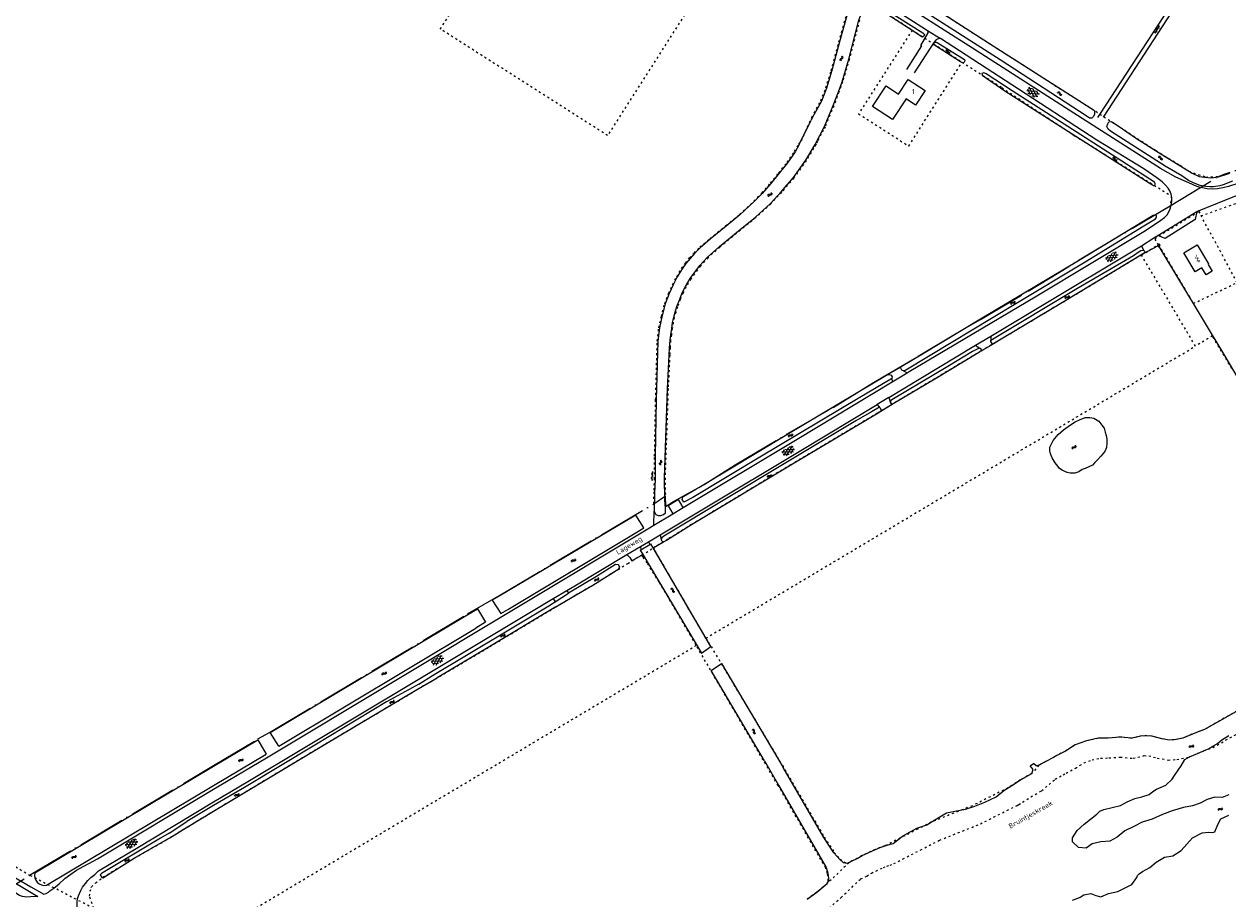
# Model space of a CAD drawing. Header units: metres. Extents: x 64961 to 73789, y 403835 to 410663.
# Tile 14 of 135: x 67904 to 68511, y 405514 to 405955. Entities that reach past the tile are written whole.
import ezdxf

# ---------------------------------------------------------------- set-up
doc = ezdxf.new("R2010")
doc.units = ezdxf.units.M
doc.linetypes.add('ACAD_ISO04W100', pattern=[30, 24, -3, 0, -3])
doc.linetypes.add('PERCEELGRENS', pattern=[2.5, 1, -1.5])
for name, color, linetype, lineweight in [('B-GEO-OG-GEBOUW_hoofdgebouw-G', 2, 'Continuous', 25), ('B-GEO-OG-GEBOUW_huisnr-T', 6, 'Continuous', 25), ('B-GEO-OG-GRENS-sectie-G', 253, 'ACAD_ISO04W100', 0), ('B-GEO-OG-GRENS_perceel-G', 253, 'PERCEELGRENS', 0), ('B-GEO-OG-GREPPEL_midslt-G', 253, 'Continuous', 0), ('B-GEO-OG-SLOOT_insteek-G', 253, 'Continuous', 0), ('B-GEO-OG-STRAATNAAM-T', 7, 'Continuous', 35), ('B-GEO-OG-VERH_gesl-S', 253, 'Continuous', 0), ('B-GEO-OG-VERH_kntgesl-G', 253, 'Continuous', 0), ('B-GEO-OG-VERH_kntopen-G', 253, 'Continuous', 0), ('B-GEO-OG-VERH_open-S', 253, 'Continuous', 0), ('B-GEO-OG-WATER-S', 253, 'Continuous', 0), ('B-GEO-OG-WATER_kant-G', 253, 'Continuous', 0), ('B-GEO-OG-WATERL_naam-T', 253, 'Continuous', 0), ('T22', 7, 'Continuous', 0)]:
    doc.layers.add(name, color=color, linetype=linetype, lineweight=lineweight)
doc.styles.add('isocp', font='isocp.shx')

# ---------------------------------------------------------------- blocks, each defined once
blk = doc.blocks.new('S05')
at = {"color": 0}
for p, q in [((0.08, 0.3), (0.38, 0.59)), ((0.11, -0.19), (0.41, 0.09)), ((0.38, 0.59), (0.68, 0.71)), ((0.41, 0.09), (0.71, 0.21)), ((0.68, 0.71), (1.01, 0.62)), ((0.71, 0.21), (1.02, 0.12)), ((1.01, 0.62), (1.33, 0.37)), ((1.02, 0.12), (1.36, -0.12)), ((1.33, 0.37), (1.66, 0.13)), ((1.66, 0.13), (1.97, 0.04)), ((1.97, 0.04), (2.28, 0.16)), ((2.28, 0.16), (2.58, 0.44)), ((1.36, -0.12), (1.68, -0.37)), ((1.68, -0.37), (2, -0.46)), ((2, -0.46), (2.31, -0.33)), ((2.31, -0.33), (2.61, -0.05))]:
    blk.add_line(p, q, dxfattribs=at)
blk = doc.blocks.new('S014')
at = {"color": 0}
for p, q in [((0, -0.75), (4.2, 1.67)), ((0, 0.65), (1.78, 1.67)), ((5.07, -1.52), (0, 1.4)), ((2.64, -1.52), (0, 0)), ((1.08, -1.52), (6.15, 1.4)), ((6.15, -0.75), (1.95, 1.67)), ((3.51, -1.52), (6.15, 0)), ((6.15, 0.65), (4.37, 1.67))]:
    blk.add_line(p, q, dxfattribs=at)
blk = doc.blocks.new('S026')
at = {"color": 0}
for p, q in [((0, 0), (4.4, 0)), ((0.2, 0.5), (0.2, 0)), ((1.2, 0), (1.2, -0.5)), ((2.2, 0.5), (2.2, 0)), ((3.2, 0), (3.2, -0.5)), ((4.2, 0.5), (4.2, 0))]:
    blk.add_line(p, q, dxfattribs=at)

msp = doc.modelspace()

# ---------------------------------------------------------------- linework, layer by layer
at = {"layer": 'B-GEO-OG-GEBOUW_hoofdgebouw-G'}
for points in [[(68358.704, 405921.825), (68353.837, 405914.447), (68349.123, 405917.557), (68342.224, 405907.097), (68332.181, 405913.721), (68339.045, 405924.127), (68345.311, 405919.994), (68350.213, 405927.426), (68358.704, 405921.825)], [(68503.428, 405830.568), (68500.434, 405828.785), (68498.291, 405832.384), (68494.883, 405830.355), (68489.223, 405839.863), (68495.955, 405843.87), (68501.596, 405834.394), (68501.395, 405833.984), (68503.428, 405830.568)]]:
    msp.add_lwpolyline(points, dxfattribs=at)
at = {"layer": 'B-GEO-OG-GRENS-sectie-G'}
for points in [[(68863.386, 406000), (68842.225, 405992.768), (68779.771, 405971.383), (68747.446, 405960.338), (68701.807, 405944.797), (68634.613, 405922.005), (68569.359, 405899.797), (68509.356, 405879.343), (68506.855, 405878.481)], [(68482.284, 405863.676), (68506.855, 405878.481)], [(68228.157, 405712.058), (68231.924, 405714.367), (68247.298, 405722.948), (68263.03, 405732.96), (68289.488, 405748.691), (68312.371, 405761.92), (68332.751, 405774.434), (68355.276, 405787.663), (68374.94, 405799.462), (68386.739, 405806.255), (68410.694, 405820.557), (68436.437, 405836.289), (68463.253, 405852.378), (68474.129, 405858.762), (68482.284, 405863.676)], [(68000, 405581.231), (68022.341, 405594.58), (68028.152, 405597.866), (68128.053, 405657.657), (68143.829, 405666.882), (68221.954, 405713.225)], [(68221.954, 405713.225), (68227.778, 405717.233)], [(68228.157, 405712.058), (68227.817, 405715.264), (68227.778, 405717.233)], [(67907.21, 405525.786), (68000, 405581.231)], [(67884.114, 405511.355), (67907.21, 405525.786)]]:
    msp.add_lwpolyline(points, dxfattribs=at)
at = {"layer": 'B-GEO-OG-GRENS_perceel-G'}
for points in [[(68262.968, 406000), (68198.62, 405899.059), (68114.291, 405952.803), (68144.378, 406000)], [(68331.222, 405984.013), (68340.951, 405978.027), (68374.134, 405956.529), (68382.51, 405951.046), (68424.237, 405924.396), (68442.664, 405912.67), (68475.101, 405891.502), (68487.284, 405884.039), (68491.701, 405881.146), (68500.381, 405878.1), (68506.855, 405878.481)], [(68329.617, 405966.905), (68352.272, 405952.301)], [(68221.954, 405713.225), (68222.119, 405720.187), (68222.277, 405725.618), (68222.344, 405737.246), (68222.863, 405765.782), (68223.666, 405795.329), (68224.482, 405802.051), (68225.745, 405807.728), (68227.432, 405814.235), (68229.421, 405819.442), (68231.398, 405823.814), (68233.492, 405827.848), (68235.95, 405832.046), (68237.899, 405834.725), (68239.97, 405837.303), (68242.215, 405839.779), (68245.146, 405842.714), (68250.156, 405846.956), (68258.265, 405853.611), (68265.136, 405859.203), (68272.375, 405865.943), (68276.35, 405870.055), (68280.811, 405875.012), (68284.892, 405880.215), (68289.156, 405885.411), (68292.896, 405890.978), (68295.064, 405894.636), (68296.421, 405896.461), (68301.563, 405908.197), (68306.159, 405916.578), (68308.701, 405923.152), (68311.402, 405931.93), (68315.326, 405946.293), (68318.751, 405958.963)], [(68325.65, 405957.25), (68320.5, 405937.562), (68317.138, 405926.167), (68315.303, 405921.059), (68312.705, 405914.037), (68308.277, 405903.531), (68307.296, 405901.84), (68304.541, 405896.213), (68303.731, 405894.863), (68303.448, 405894.437), (68302.536, 405892.73), (68298.795, 405886.482), (68292.602, 405877.676), (68286.393, 405870.47), (68280.946, 405864.614), (68273.365, 405857.659), (68265.621, 405851.32), (68255.265, 405842.784), (68249.273, 405837.499), (68245.445, 405833.298), (68240.605, 405826.792), (68238.17, 405822.69), (68236.597, 405819.576), (68235.283, 405816.4), (68233.911, 405812.631), (68232.99, 405809.848), (68232.289, 405807.296), (68231.715, 405804.635), (68231.251, 405801.748), (68230.791, 405798.512), (68230.435, 405795.587), (68230.182, 405792.032)], [(68352.272, 405952.301), (68325.218, 405910.06), (68350.465, 405893.79), (68377.422, 405936.113)], [(68352.272, 405952.301), (68362.982, 405945.397), (68377.422, 405936.113)], [(68377.422, 405936.113), (68397.452, 405923.235), (68433.985, 405899.144), (68482.885, 405868.582), (68482.284, 405863.676)], [(68497.878, 405858.646), (68530.89, 405870.087), (68530.185, 405871.984), (68577.741, 405888.851), (68616.088, 405901.584), (68617.41, 405897.311), (68656.299, 405910.883)], [(68476.417, 405843.964), (68475.306, 405845.868), (68474.533, 405847.148), (68496.726, 405860.777), (68497.878, 405858.646)], [(68476.417, 405843.964), (68493.96, 405814.315), (68516.131, 405824.887), (68497.878, 405858.646)], [(67409.44, 405846.215), (67410.422, 405845.601), (67435.271, 405829.147), (67457.799, 405814.219), (67493.748, 405791.24), (67532.219, 405766.417), (67570.115, 405741.946), (67609.39, 405716.825), (67657.406, 405685.84), (67672.081, 405676.132), (67735.577, 405635.141), (67765.334, 405616.067), (67796.668, 405596.023), (67836.544, 405570.435), (67872.549, 405547.225), (67907.21, 405525.786)], [(68467.853, 405838.801), (68476.417, 405843.964)], [(68467.853, 405838.801), (68428.028, 405814.793), (68394.358, 405794.681), (68384.742, 405788.974), (68363.638, 405776.3), (68344.44, 405764.812), (68334.682, 405758.919), (68290.981, 405732.869), (68241.034, 405702.746), (68228.984, 405695.327), (68221.832, 405691.023)], [(68495.067, 405792.806), (68467.853, 405838.801)], [(68513.397, 405781.617), (68503.654, 405797.931), (68495.067, 405792.806)], [(68230.182, 405792.032), (68229.979, 405788.185), (68229.176, 405771.387), (68227.596, 405726.4), (68227.778, 405717.233)], [(68248.232, 405645.495), (68495.067, 405792.806)], [(68215.89, 405687.448), (68221.832, 405691.023)], [(68248.232, 405645.495), (68245.958, 405649.292), (68223.2, 405688.486), (68222.232, 405690.595), (68221.832, 405691.023)], [(68000, 405558.232), (68003.218, 405560.183), (68056.244, 405592.041), (68102.025, 405619.172), (68102.847, 405619.726), (68113.957, 405626.176), (68139.303, 405641.236), (68172.625, 405661.3), (68182.595, 405667.239), (68191.183, 405672.24), (68208.82, 405683.194), (68215.89, 405687.448)], [(68215.89, 405687.448), (68216.387, 405686.271), (68218.657, 405683.131), (68224.634, 405673.616), (68240.097, 405647.285), (68243.324, 405641.771)], [(68248.232, 405645.495), (68289.258, 405577.002), (68307.883, 405545.012), (68312.931, 405537.331), (68316.024, 405533.993), (68317.711, 405532.547), (68319.93, 405532.046)], [(68000, 405496.625), (68243.324, 405641.771)], [(68309.423, 405521.653), (68309.886, 405523.015), (68309.634, 405525.533), (68309.462, 405526.72), (68308.646, 405529.461), (68302.532, 405540.203), (68295.009, 405553.165), (68284.641, 405571.157), (68243.324, 405641.771)], [(68520.494, 405611.171), (68499.582, 405599.347), (68495.603, 405597.915), (68488.744, 405595.043), (68484.32, 405594.138), (68481.94, 405593.986), (68478.049, 405594.716), (68472.997, 405596.076), (68468.197, 405596.193), (68462.933, 405594.931), (68457.23, 405595.496), (68450.897, 405594.993), (68446.007, 405594.907), (68440.121, 405593.603), (68434.481, 405591.549), (68429.602, 405588.496), (68425.137, 405586.198), (68423.407, 405585.246), (68419.69, 405583.157), (68416.118, 405581.345), (68412.551, 405577.15), (68406.886, 405573.943)], [(68341.073, 405530.954), (68342.957, 405531.691), (68365.999, 405543.491), (68386.611, 405551.74), (68405.084, 405561.004), (68406.04, 405561.552), (68407.851, 405562.726), (68412.023, 405565.361), (68417.477, 405568.448), (68424.37, 405574.319), (68428.301, 405576.525), (68429.821, 405577.362), (68434.559, 405579.801), (68438.894, 405582.514), (68442.926, 405583.982), (68447.189, 405584.927), (68451.396, 405585.001), (68457.136, 405585.457), (68463.625, 405584.814), (68469.257, 405586.164), (68471.556, 405586.108), (68475.834, 405584.957), (68481.327, 405583.926), (68485.644, 405584.202), (68491.702, 405585.441), (68499.236, 405588.595), (68503.768, 405590.226), (68525.416, 405602.466)], [(68406.886, 405573.943), (68402.463, 405571.15), (68400.601, 405569.943), (68382.5, 405560.865), (68361.849, 405552.601), (68338.399, 405540.592), (68336.04, 405539.891), (68333.651, 405538.86), (68326.959, 405535.715), (68324.501, 405534.225), (68322.004, 405533.009), (68320.527, 405532.316), (68319.93, 405532.046)], [(67939.501, 405509.082), (67937.334, 405515.259), (67938.16, 405519.591), (67938.385, 405519.973), (67940.438, 405521.944), (67944.11, 405524.765), (67959.988, 405534.414), (67976.052, 405543.68), (67977.891, 405544.779), (67986.944, 405550.315), (68000, 405558.232)], [(68273.181, 405491.986), (68278.277, 405493.747), (68283.335, 405495.206), (68289.165, 405497.129), (68296.041, 405499.739), (68301.903, 405503.054), (68305.341, 405505.781), (68310.287, 405509.313), (68315.86, 405514), (68316.364, 405514.528), (68326.234, 405523.947), (68329.285, 405525.431), (68331.694, 405526.891), (68337.764, 405529.744), (68339.452, 405530.473), (68341.073, 405530.954)], [(68319.93, 405532.046), (68319.907, 405532.035), (68320.342, 405532.147), (68309.423, 405521.653)], [(67939.501, 405509.082), (67907.21, 405525.786)], [(68309.423, 405521.653), (68304.155, 405517.222), (68299.316, 405513.766)]]:
    msp.add_lwpolyline(points, dxfattribs=at)
at = {"layer": 'B-GEO-OG-GREPPEL_midslt-G'}
msp.add_lwpolyline([(68476.179, 405843.957), (68509.92, 405787.668), (68553.618, 405713.753), (68586.701, 405657.606)], dxfattribs=at)
at = {"layer": 'B-GEO-OG-SLOOT_insteek-G'}
for points in [[(68340.693, 405978.074), (68343.365, 405976.488), (68392.984, 405944.36), (68443.649, 405912.078), (68444.186, 405911.497), (68444.22, 405909.94), (68443.646, 405908.725), (68442.83, 405907.838), (68441.676, 405907.826), (68440.421, 405908.729), (68396.645, 405937.308), (68356.214, 405962.933), (68342.198, 405972.318), (68339.252, 405973.828)], [(68308.007, 405903.664), (68312.427, 405914.15), (68315.013, 405921.137), (68316.849, 405926.248), (68320.215, 405937.658), (68325.366, 405957.348), (68327.649, 405963.526), (68329.068, 405966.398), (68329.816, 405968.494), (68329.625, 405969.261), (68328.996, 405969.896), (68327.575, 405970.889), (68324.718, 405972.711), (68323.874, 405972.776), (68322.955, 405971.319), (68322.185, 405969.516), (68320.979, 405965.602), (68319.049, 405958.915), (68315.658, 405946.369), (68311.682, 405931.82), (68308.985, 405923.055), (68306.432, 405916.453), (68301.826, 405908.053), (68301.289, 405906.802)], [(68358.395, 405950.095), (68358.13, 405949.158), (68357.255, 405948.728), (68354.119, 405950.877), (68341.729, 405958.813), (68332.989, 405964.477), (68332.837, 405964.97), (68332.905, 405965.557), (68333.304, 405965.909), (68333.817, 405965.933), (68334.369, 405965.663), (68344.419, 405959.114), (68357.636, 405950.912), (68358.395, 405950.095)], [(68378.771, 405936.817), (68378.628, 405936.394), (68378.412, 405936.025), (68378.03, 405935.747), (68377.627, 405935.779), (68376.522, 405936.336), (68363.56, 405944.743), (68363.097, 405945.196), (68363.04, 405945.47), (68363.237, 405945.912), (68363.729, 405946.155), (68364.333, 405946.161), (68364.903, 405945.984), (68378.618, 405937.456), (68378.771, 405936.817)], [(68474.746, 405874.524), (68474.742, 405874.946), (68474.351, 405875.564), (68443.818, 405895.171), (68402.61, 405921.558), (68389.481, 405930.128), (68388.836, 405930.488), (68388.303, 405930.757), (68387.39, 405930.437), (68387.436, 405929.521), (68398.945, 405921.704), (68432.907, 405899.989), (68471.661, 405875.281), (68473.413, 405874.144), (68473.855, 405873.892), (68474.515, 405873.862), (68474.746, 405874.524)], [(68295.313, 405894.468), (68301.289, 405906.802)], [(68513.678, 405875.996), (68509.043, 405874.136), (68507.38, 405873.771), (68504.198, 405873.263), (68502.403, 405873.245), (68500.258, 405873.351), (68497.506, 405873.782), (68494.416, 405874.996), (68491.599, 405876.434), (68488.132, 405878.744), (68479.839, 405883.68), (68452.22, 405901.282), (68451.056, 405902.333), (68450.456, 405903.664), (68450.9, 405905.024), (68451.33, 405905.999), (68452.537, 405906.231), (68453.255, 405905.836), (68455.652, 405904.303), (68465.318, 405897.64), (68476.196, 405890.733), (68493.357, 405880.133), (68496.909, 405878.465), (68499.68, 405878.017), (68502.796, 405877.81), (68504.334, 405877.917), (68506.675, 405878.27), (68512.354, 405880.141)], [(68303.263, 405894.53), (68308.007, 405903.664)], [(68295.313, 405894.468), (68293.151, 405890.82), (68289.397, 405885.231), (68285.108, 405880.004), (68281.038, 405874.815), (68276.563, 405869.843), (68272.593, 405865.736), (68265.333, 405858.977), (68258.428, 405853.357), (68250.361, 405846.736), (68245.347, 405842.491), (68242.427, 405839.567), (68240.199, 405837.108), (68238.136, 405834.541), (68236.203, 405831.884), (68233.753, 405827.701), (68231.669, 405823.686), (68229.697, 405819.325), (68227.716, 405814.139), (68226.04, 405807.674), (68224.778, 405802.001), (68223.966, 405795.306), (68223.163, 405765.768), (68222.644, 405737.24), (68222.577, 405725.607), (68222.373, 405718.607), (68222.17, 405709.61), (68222.566, 405708.478), (68222.956, 405707.896), (68224.19, 405707.285), (68225.435, 405707.353), (68226.915, 405707.771), (68227.784, 405708.732), (68227.852, 405711.078), (68227.517, 405715.251), (68227.296, 405726.405), (68228.877, 405771.412), (68229.68, 405788.219), (68229.88, 405792.013), (68230.137, 405795.624), (68230.492, 405798.541), (68230.954, 405801.788), (68231.42, 405804.687), (68231.997, 405807.367), (68232.704, 405809.939), (68233.629, 405812.733), (68235.001, 405816.502), (68236.325, 405819.703), (68237.906, 405822.833), (68240.356, 405826.961)], [(68240.356, 405826.961), (68245.218, 405833.495), (68249.059, 405837.71), (68255.088, 405843.028), (68265.462, 405851.577), (68273.166, 405857.883), (68280.735, 405864.828), (68286.172, 405870.672), (68292.365, 405877.86), (68298.542, 405886.642), (68303.263, 405894.53)], [(68347.788, 405780.391), (68348.993, 405780.788), (68371.844, 405794.61), (68403.71, 405813.798), (68439.399, 405835.333), (68469.022, 405853.492), (68474.047, 405856.546), (68474.922, 405857.05), (68475.338, 405857.548), (68475.405, 405858.135), (68475.401, 405858.538), (68475.16, 405858.866), (68474.408, 405858.968), (68473.696, 405858.668), (68436.06, 405835.813), (68386.62, 405806.372), (68357.485, 405788.824), (68346.595, 405782.376)], [(68391.964, 405795.893), (68435.303, 405821.809), (68463.84, 405838.619), (68466.734, 405840.535), (68467.517, 405841.019), (68468.339, 405841.284), (68468.853, 405841.161)], [(68469.253, 405839.645), (68428.028, 405814.793), (68392.937, 405793.832)], [(68468.853, 405841.161), (68469.296, 405840.799), (68469.54, 405840.215), (68469.253, 405839.645)], [(68476.179, 405843.957), (68475.932, 405843.879), (68476.136, 405843.43)], [(68476.136, 405843.43), (68476.429, 405842.784)], [(68477.314, 405843.639), (68477.028, 405844.225), (68476.179, 405843.957)], [(68386.234, 405791.842), (68385.723, 405791.69), (68384.957, 405791.298), (68382.587, 405790.175), (68370.262, 405782.504), (68341.889, 405765.732), (68341.328, 405765.122), (68341.373, 405764.206)], [(68386.254, 405789.882), (68387.124, 405790.825), (68386.972, 405791.299), (68386.234, 405791.842)], [(68392.937, 405793.832), (68392.532, 405794.103), (68392.179, 405794.576), (68391.881, 405795.086), (68391.964, 405795.893)], [(68342.715, 405763.78), (68363.638, 405776.3), (68386.254, 405789.882)], [(68347.788, 405780.391), (68346.997, 405780.695), (68346.565, 405781.716), (68346.595, 405782.376)], [(68341.944, 405776.724), (68341.381, 405776.205), (68325.886, 405766.835), (68275.444, 405736.799), (68241.593, 405716.418), (68237.091, 405714.156), (68236.236, 405715.393), (68236.552, 405716.734), (68237.116, 405717.143), (68243.145, 405720.574), (68244.711, 405721.487), (68288.939, 405748.292), (68339.765, 405778.424)], [(68339.765, 405778.424), (68340.754, 405778.507), (68341.654, 405778.223), (68342.067, 405777.274), (68341.944, 405776.724)], [(68335.976, 405761.734), (68335.388, 405761.911), (68334.878, 405761.576), (68331.765, 405759.695), (68323.897, 405755.091), (68289.39, 405734.392), (68226.95, 405696.981), (68225.951, 405696.055), (68225.65, 405695.1)], [(68336.433, 405759.998), (68336.591, 405760.677), (68336.402, 405761.207), (68335.976, 405761.734)], [(68341.373, 405764.206), (68342.112, 405763.664), (68342.715, 405763.78)], [(68226.814, 405694.104), (68227.142, 405694.254), (68228.362, 405694.944), (68241.034, 405702.746), (68290.981, 405732.869), (68335.869, 405759.626), (68336.433, 405759.998)], [(68214.287, 405699.397), (68216.984, 405701.138), (68212.806, 405707.45), (68143.982, 405666.624), (68140.405, 405664.572), (68144.882, 405657.82), (68148.278, 405659.894)], [(68148.278, 405659.894), (68214.287, 405699.397)], [(68225.65, 405695.1), (68225.892, 405694.662), (68226.3, 405694.208), (68226.814, 405694.104)], [(68215.076, 405689.811), (68215.483, 405690.058)], [(68215.076, 405689.811), (68216.369, 405687.639)], [(68215.483, 405690.058), (68219.99, 405692.79)], [(68216.369, 405687.639), (68245.947, 405637.942), (68250.778, 405641.211), (68221.667, 405691.043)], [(68219.99, 405692.79), (68220.475, 405693.084)], [(68221.667, 405691.043), (68220.475, 405693.084)], [(68204.325, 405680.402), (68204.759, 405681.215), (68204.139, 405682.472), (68202.661, 405682.597), (68193.1, 405676.509)], [(68193.1, 405676.509), (68178.877, 405668.104)], [(68180.747, 405666.163), (68191.183, 405672.24), (68204.325, 405680.402)], [(68110.341, 405626.62), (68146.378, 405648.195), (68168.975, 405661.795), (68171.397, 405663.266)], [(68171.397, 405663.266), (68172.142, 405663.748)], [(68172.142, 405663.748), (68178.877, 405668.104)], [(68172.625, 405661.3), (68180.747, 405666.163)], [(68032.856, 405590.967), (68028.569, 405597.767), (68128.207, 405657.4), (68133.025, 405660.32), (68137.025, 405653.464), (68132.212, 405650.478)], [(68172.625, 405661.3), (68139.303, 405641.236), (68112.679, 405625.416)], [(68032.856, 405590.967), (68132.212, 405650.478)], [(68277.693, 405583.508), (68250.839, 405629.074), (68255.998, 405632.633), (68287.2, 405580.139)], [(68103.496, 405622.32), (68100.071, 405620.435), (68087.21, 405613.253), (68050.937, 405591.438), (68015.576, 405570.108), (68000, 405560.944)], [(68102.025, 405619.172), (68112.679, 405625.416)], [(68103.496, 405622.32), (68110.341, 405626.62)], [(68000, 405558.232), (68003.218, 405560.183), (68056.244, 405592.041), (68102.025, 405619.172)], [(68000, 405580.88), (68022.234, 405594.166), (68026.398, 405586.974)], [(68000, 405571.184), (68026.398, 405586.974)], [(67909.8, 405526.983), (68000, 405580.88)], [(68277.693, 405583.508), (68284.89, 405571.326), (68308.903, 405529.653), (68309.756, 405526.786), (68309.933, 405525.56), (68310.076, 405524.133), (68310.014, 405522.941), (68309.423, 405521.653)], [(68315.804, 405533.789), (68312.693, 405537.147), (68307.633, 405544.845), (68287.2, 405580.139)], [(67915.645, 405520.728), (68000, 405571.184)], [(68000, 405560.944), (67986.528, 405553.018)], [(67986.23, 405549.882), (68000, 405558.232)], [(67977.484, 405547.028), (67986.528, 405553.018)], [(67977.891, 405544.779), (67986.23, 405549.882)], [(67977.484, 405547.028), (67973.185, 405544.567), (67943.386, 405526.686)], [(67944.938, 405525.097), (67959.988, 405534.414), (67976.052, 405543.68), (67977.891, 405544.779)], [(67943.386, 405526.686), (67942.83, 405525.957), (67943.685, 405524.701), (67944.343, 405524.588)], [(67944.343, 405524.588), (67944.938, 405525.097)]]:
    msp.add_lwpolyline(points, dxfattribs=at)
msp.add_lwpolyline([(67909.8, 405526.983, 0.5356688), (67915.645, 405520.728)], format="xyb", dxfattribs=at)
at = {"layer": 'B-GEO-OG-VERH_kntgesl-G'}
for points in [[(68285.773, 406000), (68303.271, 405988.616), (68344.572, 405962.047), (68359.416, 405952.45), (68359.932, 405952.089)], [(68573.644, 405894.463), (68521.686, 405876.628), (68511.729, 405873.405), (68508.838, 405872.654), (68506.135, 405872.112), (68503.543, 405871.968), (68500.969, 405872.164), (68498.545, 405872.608), (68496.859, 405873.035), (68494.623, 405873.914), (68493.201, 405874.495), (68485.19, 405878), (68477.47, 405882.374), (68433.755, 405910.385), (68382.665, 405943.103), (68339.857, 405970.636)], [(68359.932, 405952.089), (68360.174, 405951.707), (68360.197, 405951.212), (68360.164, 405950.846), (68356.362, 405944.542), (68356.86, 405944.273), (68349.359, 405932.345)], [(68349.719, 405779.415), (68350.686, 405779.999), (68415.042, 405818.18), (68469.797, 405851.1), (68477.567, 405856.325), (68479.476, 405857.718), (68480.781, 405859.105), (68481.665, 405860.525), (68482.308, 405862.125), (68482.804, 405863.87), (68483.151, 405865.742), (68483.168, 405867.739), (68482.894, 405869.513), (68482.217, 405871.21), (68481.232, 405872.593), (68479.954, 405874.009), (68478.215, 405875.695), (68475.52, 405877.738), (68469.008, 405882.234), (68445.287, 405896.706), (68402.434, 405924.579), (68366.44, 405947.959)], [(68366.44, 405947.959), (68365.726, 405947.915), (68364.868, 405947.632), (68364.431, 405947.335), (68364.013, 405947.001), (68363.126, 405945.984), (68353.278, 405930.644)], [(68495.701, 405860.717), (68516.554, 405869.131)], [(68476.06, 405848.684), (68495.701, 405860.717)], [(68495.701, 405860.717), (68494.861, 405856.65), (68479.857, 405847.195), (68476.06, 405848.684)], [(68474.075, 405847.468), (68476.06, 405848.684)], [(68391.879, 405797.856), (68416.235, 405812.495), (68467.859, 405843.404)], [(68467.859, 405843.404), (68468.853, 405841.161)], [(68469.253, 405839.645), (68476.136, 405843.43)], [(68391.879, 405797.856), (68391.964, 405795.893)], [(68340.379, 405766.874), (68347.641, 405771.267), (68384.213, 405793.248)], [(68384.213, 405793.248), (68386.234, 405791.842)], [(68386.254, 405789.882), (68392.937, 405793.832)], [(68339.765, 405778.424), (68346.595, 405782.376)], [(68347.788, 405780.391), (68349.719, 405779.415)], [(68236.826, 405711.333), (68294.166, 405745.871), (68342.151, 405774.845)], [(68341.944, 405776.724), (68342.151, 405774.845)], [(68340.379, 405766.874), (68341.373, 405764.206)], [(68225.075, 405697.545), (68247.037, 405710.647), (68296.093, 405740.084), (68334.634, 405763.399)], [(68334.634, 405763.399), (68335.976, 405761.734)], [(68336.433, 405759.998), (68342.715, 405763.78)], [(68236.826, 405711.333), (68234.358, 405715.362), (68229.153, 405712.281), (68231.604, 405708.188)], [(68222.008, 405702.418), (68231.604, 405708.188)], [(68000, 405569.232), (68026.563, 405585.13), (68218.966, 405700.593)], [(68218.966, 405700.593), (68222.008, 405702.418)], [(68215.294, 405691.71), (68219.215, 405694.049)], [(68219.215, 405694.049), (68219.99, 405692.79)], [(68221.667, 405691.043), (68226.814, 405694.104)], [(68225.075, 405697.545), (68225.65, 405695.1)], [(68178.056, 405669.484), (68182.136, 405671.929), (68208.395, 405687.595)], [(68208.395, 405687.595), (68209.912, 405686.112)], [(68210.85, 405684.432), (68216.369, 405687.639)], [(68215.294, 405691.71), (68215.483, 405690.058)], [(68209.912, 405686.112), (68210.85, 405684.432)], [(68178.056, 405669.484), (68178.877, 405668.104)], [(67911.299, 405515.142), (67907.641, 405514.934), (67905.575, 405514.84), (67903.635, 405515.099), (67902.154, 405515.583), (67900.317, 405516.71), (67893.318, 405521.146), (67860.555, 405541.818), (67772.033, 405599.09), (67707.164, 405640.993), (67687.317, 405653.889), (67681.643, 405658.744), (67674.574, 405664.84)], [(68000, 405562.798), (68017.212, 405573.128), (68101.45, 405623.582), (68171.265, 405665.415)], [(68171.265, 405665.415), (68172.142, 405663.748)], [(67914.404, 405516.291), (67915.595, 405516.675), (67916.67, 405517.309), (67917.323, 405517.975), (67919.343, 405519.296), (67922.031, 405521.54), (67924.936, 405524.133), (67927.936, 405526.398), (67930.92, 405528.462), (67934.273, 405530.254), (67937.023, 405531.82), (67941.36, 405534.135), (68000, 405569.232)], [(68000, 405467.229), (67994.92, 405470.685), (67976.443, 405480.978), (67931.398, 405506.832), (67931.184, 405511.244), (67931.189, 405512.582), (67931.36, 405513.848), (67931.912, 405515.41), (67932.339, 405516.66), (67933.058, 405518.078), (67933.919, 405519.864), (67935.33, 405521.673), (67936.615, 405523.225), (67938.066, 405524.613), (67940.12, 405526.264), (67942.007, 405528.023), (67960.873, 405539.314), (68000, 405562.798)]]:
    msp.add_lwpolyline(points, dxfattribs=at)
at = {"layer": 'B-GEO-OG-VERH_kntopen-G'}
for points in [[(68505.541, 406000), (68447.064, 405910.255), (68445.692, 405908.186)], [(68448.718, 405908.351), (68508.135, 406000)], [(67233.252, 405952.624), (67258.909, 405935.804), (67288.476, 405916.662), (67324.395, 405893.557), (67359.619, 405870.683), (67385.916, 405853.796), (67441.761, 405817.839), (67498.695, 405781.057), (67614.805, 405705.98), (67699.965, 405651.056), (67802.969, 405584.325), (67881.464, 405533.748), (67884.355, 405532.373), (67887.691, 405530.891), (67892.436, 405528.63), (67896.497, 405526.546), (67901.004, 405524.06), (67907.741, 405519.954), (67914.404, 405516.291)], [(68222.008, 405702.418), (68222.17, 405709.61)], [(67674.574, 405664.84), (67720.466, 405635.435), (67799.074, 405584.546), (67861.938, 405543.861), (67877.42, 405533.968), (67883.156, 405530.443), (67887.216, 405528.396), (67891.942, 405526.226), (67896.615, 405523.761), (67902.997, 405520.149), (67911.299, 405515.142)]]:
    msp.add_lwpolyline(points, dxfattribs=at)
at = {"layer": 'B-GEO-OG-WATER_kant-G'}
for points in [[(68444.353, 405734.17), (68443.084, 405732.802), (68441.334, 405731.96), (68439.474, 405731.135), (68437.905, 405730.497), (68436.248, 405729.454), (68434.295, 405728.739), (68431.858, 405728.787), (68430.391, 405729.011), (68429.213, 405729.494), (68427.777, 405730.23), (68426.542, 405731.042), (68425.595, 405732.315), (68424.278, 405733.877), (68422.842, 405736.446), (68422.244, 405737.594), (68421.789, 405739.183), (68421.633, 405740.116), (68421.561, 405741.819), (68423.34, 405745.226), (68425.874, 405748.255), (68428.562, 405750.572), (68432.055, 405753.025), (68434.385, 405754.533), (68436.681, 405755.673), (68439.455, 405756.727), (68441.835, 405756.879), (68443.744, 405756.477), (68446.398, 405754.873), (68447.847, 405752.927), (68448.962, 405751.363), (68449.567, 405749.446), (68450.061, 405747.655), (68450.425, 405746.084), (68450.464, 405744.032), (68450.196, 405741.575), (68449.497, 405740.047), (68448.539, 405738.701), (68447.436, 405737.261), (68445.84, 405735.633), (68444.353, 405734.17)], [(68520.494, 405611.171), (68499.582, 405599.347), (68495.603, 405597.915), (68488.744, 405595.043), (68484.32, 405594.138), (68481.94, 405593.986), (68478.049, 405594.716), (68472.997, 405596.076), (68468.197, 405596.193), (68462.933, 405594.931), (68457.23, 405595.496), (68450.897, 405594.993), (68446.007, 405594.907), (68440.121, 405593.603), (68434.481, 405591.549), (68429.602, 405588.496), (68425.137, 405586.198), (68423.407, 405585.246), (68419.69, 405583.157), (68416.118, 405581.345), (68415.371, 405580.989), (68414.675, 405580.982)], [(68442.914, 405541.696), (68440.004, 405539.56), (68436.044, 405539.85), (68433.104, 405542.624), (68433.1, 405544.767), (68435.372, 405548.399), (68439.005, 405551.513), (68445.31, 405556.669), (68446.926, 405558.114), (68448.95, 405558.995), (68457.228, 405561.057), (68460.599, 405562.831), (68464.538, 405564.592), (68468.066, 405565.434), (68471.736, 405566.643), (68473.627, 405568.018), (68475.354, 405569.299), (68480.171, 405571.252), (68483.255, 405574.288), (68484.482, 405576.114), (68487.932, 405581.058), (68489.676, 405584.263), (68492.063, 405585.606), (68496.149, 405587.277), (68500.381, 405589.078), (68501.64, 405589.64), (68503.88, 405590.963), (68506.102, 405592.213), (68508.318, 405594.122), (68511.977, 405596.412)], [(68315.804, 405533.789), (68317.504, 405532.286), (68319.212, 405531.9), (68319.907, 405532.035), (68320.527, 405532.316), (68322.004, 405533.009), (68324.501, 405534.225), (68326.959, 405535.715), (68333.651, 405538.86), (68336.04, 405539.891), (68340.186, 405541.123), (68342.67, 405541.899), (68347.378, 405545.519), (68349.691, 405546.879), (68354.555, 405549.639), (68359.631, 405551.284), (68363.71, 405553.707), (68369.535, 405557.356), (68373.741, 405558.094), (68379.154, 405559.119), (68383.883, 405560.65), (68388.918, 405562.698), (68394.515, 405565.392), (68398.386, 405568.508), (68402.463, 405571.15), (68406.886, 405573.943), (68412.551, 405577.15), (68413.209, 405579.117), (68412.522, 405580.063), (68411.743, 405581.044)], [(68414.675, 405580.982), (68413.399, 405582.123)], [(68511.875, 405566.405), (68508.555, 405564.979), (68504.778, 405565.289), (68501.018, 405564.006), (68497.372, 405562.174), (68493.501, 405560.926), (68489.04, 405560.039), (68483.341, 405558.351), (68478.414, 405556.506), (68473.18, 405554.127), (68468.195, 405552.538), (68464.076, 405550.39), (68459.446, 405548.146), (68455.666, 405545.085), (68451.876, 405543.069), (68447.374, 405542.639)], [(68433.086, 405513.313), (68434.912, 405513.954), (68436.936, 405514.836), (68438.776, 405515.88), (68442.377, 405516.649), (68444.806, 405515.629), (68447.433, 405514.849), (68451.281, 405516.61), (68455.868, 405517.7), (68459.66, 405519.497), (68462.959, 405521.197), (68465.543, 405524.758), (68465.844, 405525.769), (68466.715, 405526.602), (68468.298, 405527.681), (68470.175, 405528.634), (68472.051, 405529.733), (68475.285, 405532.367), (68479.419, 405534.882), (68483.625, 405535.547), (68487.81, 405538.355), (68493.59, 405544.77), (68498.439, 405547.163), (68501.768, 405547.599), (68503.547, 405547.416), (68504.771, 405547.776), (68506.419, 405551.475), (68507.93, 405554.219), (68511.851, 405556.054)], [(68447.374, 405542.639), (68442.914, 405541.696)], [(68299.316, 405513.766), (68304.155, 405517.222), (68309.423, 405521.653)]]:
    msp.add_lwpolyline(points, dxfattribs=at)
at = {"layer": 'T22'}
for points in [[(68359.932, 405952.089), (68366.44, 405947.959)], [(68467.859, 405843.404), (68474.075, 405847.468)], [(68384.213, 405793.248), (68391.879, 405797.856)], [(68342.151, 405774.845), (68349.719, 405779.415)], [(68340.379, 405766.874), (68334.634, 405763.399)], [(68231.604, 405708.188), (68236.826, 405711.333)], [(68219.215, 405694.049), (68225.075, 405697.545)], [(68208.395, 405687.595), (68215.294, 405691.71)], [(68171.265, 405665.415), (68178.056, 405669.484)], [(68411.743, 405581.044), (68413.399, 405582.123)]]:
    msp.add_lwpolyline(points, dxfattribs=at)

# ---------------------------------------------------------------- block references
at = {"layer": 'B-GEO-OG-VERH_gesl-S'}
for p, rotation in [((68410.498, 405922.388), 326.7071514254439), ((68450.476, 405835.976), 32.95900987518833), ((68287.19, 405738.199), 29.20484033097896), ((68110.41, 405632.483), 32.00538320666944), ((67956.084, 405540.017), 30.51199937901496)]:
    msp.add_blockref('S014', p, dxfattribs=dict(at, rotation=rotation))
at = {"layer": 'B-GEO-OG-VERH_open-S'}
for p, rotation in [((68474.694, 405950.725), 58.07354491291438), ((68221.129, 405729.44), 267.9934610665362)]:
    msp.add_blockref('S026', p, dxfattribs=dict(at, rotation=rotation))
at = {"layer": 'B-GEO-OG-WATER-S'}
for p, rotation in [((68371.44, 405940.828), 150.7451784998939), ((68316.433, 405936.594), 75.64421500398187), ((68425.388, 405920.889), 327.7881026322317), ((68455.647, 405886.551), 148.6627942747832), ((68476.238, 405888.37), 328.2799398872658), ((68279.675, 405868.262), 43.46059710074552), ((68401.968, 405813.964), 32.00538320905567), ((68429.382, 405816.712), 31.67131852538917), ((68289.886, 405747.001), 32.08436154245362), ((68433.001, 405740.853), 41.43377070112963), ((68225.474, 405732.634), 87.47809205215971), ((68279.339, 405726.488), 32.67327747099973), ((68180.451, 405683.91), 31.33720572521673), ((68192.152, 405674.21), 32.87978190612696), ((68230.441, 405670.51), 315), ((68144.805, 405646.036), 30.54109847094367), ((68084.94, 405626.888), 30.9244590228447), ((68089.014, 405612.392), 35.47103932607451), ((68273.327, 405597.223), 123.1655993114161), ((68492.039, 405590.171), 27.84662218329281), ((68012.712, 405583.171), 29.07686353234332), ((68010.638, 405565.607), 29.61690979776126), ((68506.503, 405558.62), 21.15264520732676), ((67928.605, 405534.228), 32.95900987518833), ((67955.335, 405532.572), 32.00538320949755)]:
    msp.add_blockref('S05', p, dxfattribs=dict(at, rotation=rotation))

# ---------------------------------------------------------------- texts
at = {"layer": 'B-GEO-OG-GEBOUW_huisnr-T', "style": 'isocp'}
for s, p in [('1', (68352.169, 405919.995)), ('4', (68494.736, 405836.414)), ('4', (68495.489, 405835.12))]:
    msp.add_text(s, height=2.5, dxfattribs=at).set_placement(p)
at = {"layer": 'B-GEO-OG-STRAATNAAM-T', "style": 'isocp'}
msp.add_text('Lageweg', height=2.5, rotation=31.003068, dxfattribs=at).set_placement((68203.898, 405687.435))
at = {"layer": 'B-GEO-OG-WATERL_naam-T', "style": 'isocp'}
msp.add_text('Bruintjeskreek', height=2.5, rotation=29.61691, dxfattribs=at).set_placement((68401.76, 405549.252))

doc.saveas('drawing.dxf')
